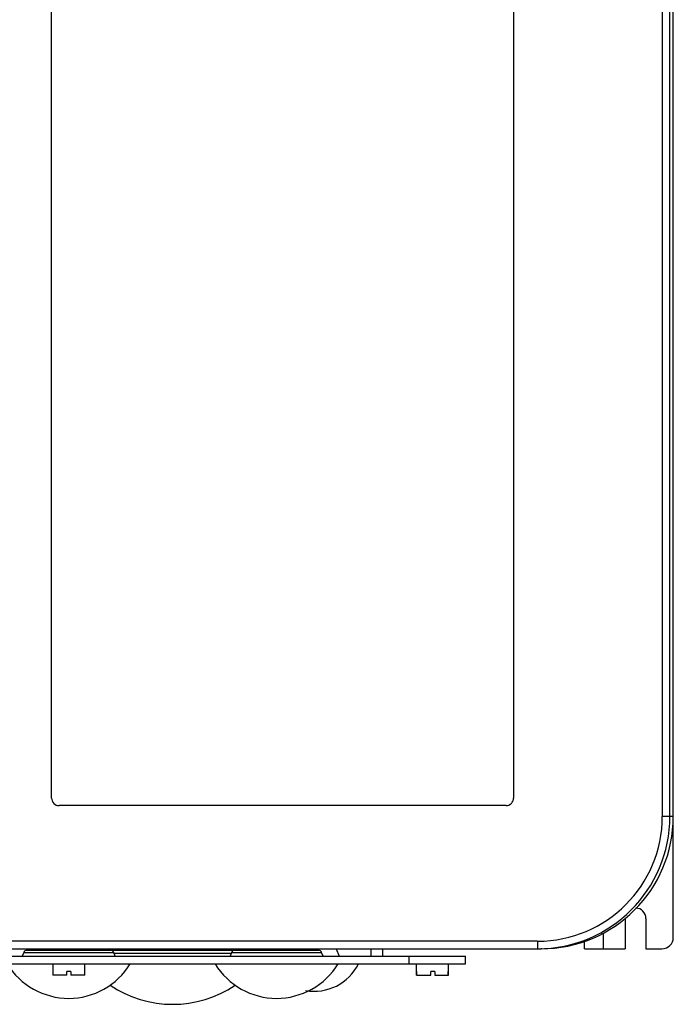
# Model space of a CAD drawing. Header units: millimetres. Extents: x 64 to 385, y 44 to 571.
# Tile 5 of 6: x 212 to 385, y 44 to 305. Entities that reach past the tile are written whole.
import ezdxf

# ---------------------------------------------------------------- set-up
doc = ezdxf.new("R2010")
doc.units = ezdxf.units.MM
doc.header["$LTSCALE"] = 40.359584
doc.layers.get('0').update_dxf_attribs({"linetype": 'CONTINUOUS'})

msp = doc.modelspace()

# ---------------------------------------------------------------- linework, layer by layer
at = {"color": 7, "linetype": 'Continuous'}
for p, q in [((385.03, 62.03), (385.03, 568.03)), ((382.12, 536.03), (382.12, 94.03)), ((384.12, 94.03), (384.12, 536.03)), ((220.48, 98.89), (220.48, 405.17)), ((342.76, 405.17), (342.76, 98.89)), ((340.76, 96.89), (222.48, 96.89)), ((385.03, 94.03), (382.12, 94.03)), ((372.28, 67.03), (372.28, 59.03)), ((377.78, 67.03), (377.78, 59.03)), ((366.53, 59.03), (366.53, 63.16)), ((349.12, 61.03), (99.12, 61.03)), ((349.12, 61.03), (349.12, 59.03)), ((361.53, 59.03), (361.53, 60.97)), ((99.12, 59.03), (350.03, 59.03)), ((213.12, 58.08), (212.74, 57.03)), ((213.12, 58.08), (236.94, 58.08)), ((213.89, 58.61), (236.17, 58.61)), ((236.38, 58.61), (268.68, 58.61)), ((237.32, 57.03), (236.94, 58.08)), ((237.02, 57.86), (268.04, 57.86)), ((268.12, 58.08), (267.74, 57.03)), ((268.12, 58.08), (291.94, 58.08)), ((268.89, 58.61), (291.17, 58.61)), ((284.22, 59.03), (284.07, 58.61)), ((292.32, 57.03), (291.94, 58.08)), ((295.84, 59.03), (296.57, 57.03)), ((305.03, 57.03), (305.03, 59.03)), ((308.03, 59.03), (308.03, 57.03)), ((350.03, 59.21), (350.03, 59.03)), ((361.53, 59.03), (372.28, 59.03)), ((377.78, 59.03), (382.03, 59.03)), ((120.03, 57.03), (330.03, 57.03)), ((120.03, 55.03), (330.03, 55.03)), ((220.78, 55.03), (220.78, 53.03)), ((229.28, 53.03), (229.28, 55.03)), ((315.03, 57.03), (315.03, 55.03)), ((317.03, 52.03), (317.03, 55.03)), ((325.53, 52.03), (325.53, 55.03)), ((330.03, 55.03), (330.03, 57.03)), ((220.81, 53.03), (220.78, 53.03)), ((220.81, 53.03), (220.81, 52.03)), ((225.55, 53.03), (224.49, 53.03)), ((224.49, 52.03), (224.49, 53.03)), ((225.55, 53.03), (225.55, 52.03)), ((229.28, 53.03), (229.25, 53.03)), ((229.25, 52.03), (229.25, 53.03)), ((317.09, 53.03), (317.03, 53.03)), ((317.09, 53.03), (317.09, 52.03)), ((321.91, 53.03), (320.85, 53.03)), ((320.85, 52.03), (320.85, 53.03)), ((321.91, 53.03), (321.91, 52.03)), ((325.53, 53.03), (325.47, 53.03)), ((325.47, 52.03), (325.47, 53.03)), ((224.49, 52.03), (220.81, 52.03)), ((229.25, 52.03), (225.55, 52.03)), ((317.03, 52.03), (320.85, 52.03)), ((321.91, 52.03), (325.53, 52.03))]:
    msp.add_line(p, q, dxfattribs=at)
for centre, radius, start, end in [((222.48, 98.89), 2, 180, 270), ((340.76, 98.89), 2, 270, 360), ((349.12, 94.03), 35, 270, 360), ((349.12, 94.03), 33, 270, 360), ((350.03, 94.03), 35, 270, 360), ((375.03, 67.03), 2.75, 0, 88.5739), ((382.03, 62.03), 3, 270, 360), ((213.89, 57.8), 0.813, 90, 160), ((236.17, 57.8), 0.813, 20, 90), ((236.38, 57.47), 1.14, 90, 93.9923), ((268.89, 57.8), 0.813, 90, 160), ((268.68, 57.47), 1.14, 86.0077, 90), ((291.17, 57.8), 0.813, 20, 90), ((225.03, 64.99), 19.08, 211.4756, 328.5244), ((280.03, 64.99), 19.08, 211.4756, 328.5244), ((290.03, 60.84), 13.05, 259.6992, 333.5618), ((252.53, 74), 29.67, 236.1086, 303.8914)]:
    msp.add_arc(centre, radius, start, end, dxfattribs=at)

doc.saveas('drawing.dxf')
